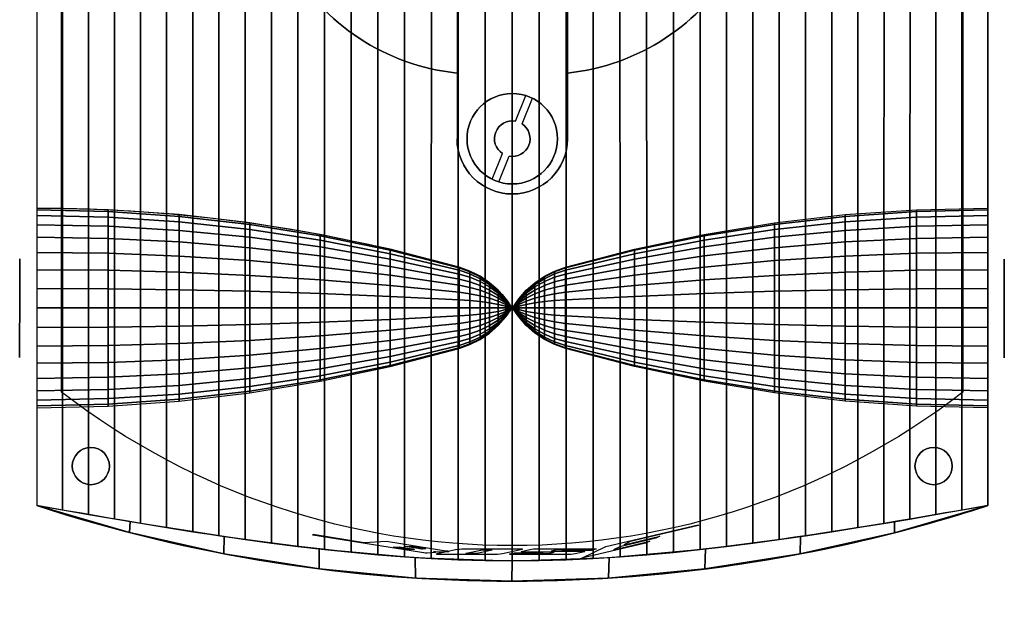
# Model space of a CAD drawing. Extents: x -12.2 to -1.6, y 35.5 to 53.9.
# Tile 1 of 2: x -12.2 to -1.6, y 35.5 to 41.8. Entities that reach past the tile are written whole.
import ezdxf

# ---------------------------------------------------------------- set-up
doc = ezdxf.new("R2010")
doc.units = 0
doc.header["$LTSCALE"] = 0.02
doc.header["$MEASUREMENT"] = 0
doc.layers.add('ES-DEV', color=30, linetype='CONTINUOUS')

msp = doc.modelspace()

# ---------------------------------------------------------------- linework, layer by layer
at = {"layer": 'ES-DEV'}
for p, q in [((-1.76, 53.885, 23.75), (-1.76, 36.598, 23.75)), ((-1.76, 39.249, 22.95), (-1.76, 50.436, 22.95)), ((-7.464, 49.142, 24.55), (-7.464, 40.542, 24.55)), ((-6.277, 49.142, 24.55), (-6.277, 40.542, 24.55)), ((-6.837, 40.73, 24.55), (-6.726, 41.007, 24.55)), ((-6.765, 40.702, 24.55), (-6.654, 40.979, 24.55)), ((-7.086, 40.106, 24.55), (-6.975, 40.383, 24.55)), ((-7.015, 40.077, 24.55), (-6.904, 40.355, 24.55))]:
    msp.add_line(p, q, dxfattribs=at)
at = {"layer": 'ES-DEV', "extrusion": (0, 4.44089e-16, -1)}
for p, q in [((-1.76, 53.885, -0.8), (-1.76, 36.598, -0.8)), ((-1.76, 39.249), (-1.76, 50.436)), ((-7.464, 49.142, -1.6), (-7.464, 40.542, -1.6)), ((-6.277, 49.142, -1.6), (-6.277, 40.542, -1.6)), ((-6.837, 40.73, -1.6), (-6.726, 41.007, -1.6)), ((-6.765, 40.702, -1.6), (-6.654, 40.979, -1.6)), ((-7.086, 40.106, -1.6), (-6.975, 40.383, -1.6)), ((-7.015, 40.077, -1.6), (-6.904, 40.355, -1.6)), ((-8.306, 38.723, -0.8), (-11.98, 38.723, -0.8))]:
    msp.add_line(p, q, dxfattribs=at)
at = {"layer": 'ES-DEV'}
for points, elevation in [([(-1.76, 36.598), (-1.76, 53.885), (-11.98, 53.885), (-11.98, 36.598, 0.159017), (-1.766, 36.596, 0.000093)], 22.95), ([(-1.76, 51.499), (-1.76, 53.885), (-11.98, 53.885), (-11.98, 36.598, 0.159112), (-1.76, 36.598), (-1.76, 38.186)], 23.75)]:
    msp.add_lwpolyline(points, format="xyb", close=True, dxfattribs=dict(at, elevation=elevation))
at = {"layer": 'ES-DEV', "extrusion": (0, 4.44089e-16, -1)}
msp.add_lwpolyline([(1.76, 36.598), (1.76, 53.885), (11.98, 53.885), (11.98, 36.598, -0.159017), (1.766, 36.596, -0.000093)], format="xyb", close=True, dxfattribs=at)
at = {"layer": 'ES-DEV', "extrusion": (0, 4.44089e-16, -1), "elevation": 0.8}
msp.add_lwpolyline([(1.76, 51.499), (1.76, 53.885), (11.98, 53.885), (11.98, 36.598, -0.159112), (1.76, 36.598), (1.76, 38.186)], format="xyb", close=True, dxfattribs=at)
at = {"layer": 'ES-DEV'}
msp.add_lwpolyline([(-11.714, 37.817), (-11.714, 53.504), (-2.027, 53.504), (-2.027, 37.817, -0.34076)], format="xyb", close=True, dxfattribs=at)
at = {"layer": 'ES-DEV', "elevation": 23.75}
msp.add_lwpolyline([(-11.98, 39.797, -0.069763), (-7.441, 39.16, -0.192901), (-6.87, 38.717, 0.192901)], format="xyb", dxfattribs=at)
at = {"layer": 'ES-DEV', "extrusion": (0, 4.44089e-16, -1), "elevation": 0.8}
msp.add_lwpolyline([(11.98, 39.797, 0.069763), (7.441, 39.16, 0.192901), (6.87, 38.717, -0.192901)], format="xyb", dxfattribs=at)
at = {"layer": 'ES-DEV', "extrusion": (0.226887, -0.96075, 0.15963), "elevation": -34.207}
msp.add_lwpolyline([(2.602, 17.346), (3.622, 17.346), (3.622, 17.287), (2.869, 17.287), (2.797, 17.183), (3.192, 17.183), (3.145, 17.115), (2.749, 17.115), (2.674, 17.017), (3.075, 17.017), (3.027, 16.953), (2.322, 16.953)], close=True, dxfattribs=at)
at = {"layer": 'ES-DEV', "extrusion": (-0.157534, -0.974526, 0.15963), "elevation": -32.136}
for points in [[(-14.686, 16.68), (-14.132, 16.68), (-13.895, 17.011), (-13.248, 17.011, -0.582149), (-13.221, 16.964), (-13.302, 16.851, -0.243338), (-13.38, 16.818, -0.493571), (-13.363, 16.764), (-13.443, 16.654, -0.251499), (-13.528, 16.618), (-14.686, 16.618)], [(-13.748, 16.777), (-13.609, 16.777, -0.654131), (-13.589, 16.753), (-13.62, 16.704, -0.288247), (-13.666, 16.682), (-13.814, 16.682)], [(-13.628, 16.946), (-13.488, 16.946, -0.654131), (-13.469, 16.922), (-13.499, 16.873, -0.288247), (-13.545, 16.851), (-13.693, 16.851)]]:
    msp.add_lwpolyline(points, format="xyb", close=True, dxfattribs=at)
at = {"layer": 'ES-DEV', "extrusion": (1.866e-16, -0.987177, 0.15963), "elevation": -33.808}
for points in [[(-7.384, 17.281), (-6.787, 17.281, -0.593511), (-6.764, 17.241), (-6.976, 16.941, -0.174943), (-7.09, 16.887), (-7.647, 16.887, -0.712554), (-7.675, 16.951), (-7.48, 17.224, -0.162941)], [(-7.293, 16.951), (-7.351, 16.951, -0.57514), (-7.366, 16.974), (-7.207, 17.195, -0.239746), (-7.166, 17.216), (-7.107, 17.216, -0.581971), (-7.089, 17.192), (-7.246, 16.973, -0.257206)], [(-6.421, 17.051), (-6.743, 17.051, -0.443286), (-6.774, 17.104), (-6.68, 17.234, -0.189474), (-6.594, 17.281), (-5.988, 17.281, -0.617916), (-5.971, 17.249), (-6.021, 17.172), (-6.335, 17.172), (-6.313, 17.205, 0.579685), (-6.318, 17.216), (-6.352, 17.216, 0.18672), (-6.39, 17.201), (-6.451, 17.12), (-6.122, 17.12, -0.611534), (-6.095, 17.073), (-6.193, 16.935, -0.181909), (-6.292, 16.888), (-6.867, 16.888, -0.589848), (-6.898, 16.931), (-6.851, 16.998), (-6.539, 16.998), (-6.553, 16.978, 0.536933), (-6.542, 16.957), (-6.509, 16.957, 0.257212), (-6.479, 16.971)]]:
    msp.add_lwpolyline(points, format="xyb", close=True, dxfattribs=at)
at = {"layer": 'ES-DEV'}
for centre, radius in [((-6.87, 40.542, 24.55), 0.486), ((-11.399, 37.022, 22.95), 0.2), ((-2.342, 37.022, 22.95), 0.2)]:
    msp.add_circle(centre, radius, dxfattribs=at)
at = {"layer": 'ES-DEV', "extrusion": (0, 4.44089e-16, -1)}
for centre, radius in [((6.87, 40.542, 1.6), 0.486), ((11.399, 37.022), 0.2), ((2.342, 37.022), 0.2)]:
    msp.add_circle(centre, radius, dxfattribs=at)
at = {"layer": 'ES-DEV', "extrusion": (-1, 0.000336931, -9.11055e-16)}
msp.add_circle((-38.715, 23.75, 12.177), 0.531, dxfattribs=at)
at = {"layer": 'ES-DEV', "extrusion": (-1, 0.000336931, 9.11205e-16)}
msp.add_circle((-38.715, -0.8, 12.177), 0.531, dxfattribs=at)
at = {"layer": 'ES-DEV', "extrusion": (1, -2.22045e-16, 2.22045e-16)}
msp.add_circle((38.717, 23.75, -1.582), 0.531, dxfattribs=at)
at = {"layer": 'ES-DEV', "extrusion": (1, -2.22045e-16, -2.22045e-16)}
msp.add_circle((38.717, -0.8, -1.582), 0.531, dxfattribs=at)
at = {"layer": 'ES-DEV'}
for centre, radius, start, end in [((-7.217, 43.603, 24.55), 2.368, 209.5359, 264.0007), ((-6.524, 43.603, 24.55), 2.368, 275.9993, 330.4641), ((-6.87, 40.542, 24.55), 0.191, 79.8168, 236.5697), ((-6.87, 40.542, 24.55), 0.191, 259.8168, 56.5697), ((-6.87, 40.542, 24.55), 0.594, 180, 0), ((-6.87, 52.25, -0.8), 16.465, 251.9186, 288.0601)]:
    msp.add_arc(centre, radius, start, end, dxfattribs=at)
at = {"layer": 'ES-DEV', "extrusion": (0, 4.44089e-16, -1)}
for centre, radius, start, end in [((7.217, 43.603, 1.6), 2.368, 275.9993, 330.4641), ((6.524, 43.603, 1.6), 2.368, 209.5359, 264.0007), ((6.87, 40.542, 1.6), 0.191, 303.4303, 100.1832), ((6.87, 40.542, 1.6), 0.191, 123.4303, 280.1832), ((6.87, 40.542, 1.6), 0.594, 180, 0)]:
    msp.add_arc(centre, radius, start, end, dxfattribs=at)
at = {"layer": 'ES-DEV', "extrusion": (0, 0, -1)}
msp.add_arc((6.87, 52.25, -23.75), 16.465, 251.9399, 288.0814, dxfattribs=at)
at = {"layer": 'ES-DEV'}
for points in [[(-1.76, 36.598, 23.75), (-6.86, 36.004, 24.55), (-11.98, 36.598, 23.75)], [(-1.76, 36.598, -0.8), (-6.86, 36.004, -1.6), (-11.98, 36.598, -0.8)]]:
    msp.add_spline(points, degree=3, dxfattribs=at)

# ---------------------------------------------------------------- meshes
mesh = msp.add_polymesh((2, 37), dxfattribs=at)
for k, corner in enumerate([(-1.76, 53.885, 23.75), (-2.036, 53.885, 23.836), (-2.313, 53.885, 23.917), (-2.591, 53.885, 23.993), (-2.87, 53.885, 24.065), (-3.151, 53.885, 24.131), (-3.433, 53.885, 24.193), (-3.716, 53.885, 24.25), (-4, 53.885, 24.302), (-4.284, 53.885, 24.349), (-4.57, 53.885, 24.391), (-4.856, 53.885, 24.428), (-5.142, 53.885, 24.46), (-5.43, 53.885, 24.488), (-5.717, 53.885, 24.51), (-6.005, 53.885, 24.528), (-6.293, 53.885, 24.54), (-6.582, 53.885, 24.548), (-6.87, 53.885, 24.55), (-7.159, 53.885, 24.548), (-7.447, 53.885, 24.54), (-7.735, 53.885, 24.528), (-8.023, 53.885, 24.51), (-8.311, 53.885, 24.488), (-8.598, 53.885, 24.46), (-8.885, 53.885, 24.428), (-9.171, 53.885, 24.391), (-9.457, 53.885, 24.349), (-9.741, 53.885, 24.302), (-10.025, 53.885, 24.25), (-10.308, 53.885, 24.193), (-10.59, 53.885, 24.131), (-10.87, 53.885, 24.065), (-11.15, 53.885, 23.993), (-11.428, 53.885, 23.917), (-11.705, 53.885, 23.836), (-11.98, 53.885, 23.75), (-1.76, 36.598, 23.75), (-2.039, 36.55, 23.815), (-2.318, 36.501, 23.88), (-2.597, 36.453, 23.945), (-2.876, 36.406, 24.008), (-3.156, 36.361, 24.07), (-3.436, 36.316, 24.13), (-3.718, 36.273, 24.187), (-4, 36.232, 24.243), (-4.283, 36.194, 24.295), (-4.566, 36.157, 24.343), (-4.851, 36.124, 24.388), (-5.137, 36.094, 24.428), (-5.424, 36.068, 24.463), (-5.712, 36.046, 24.493), (-6.001, 36.028, 24.517), (-6.29, 36.015, 24.535), (-6.58, 36.006, 24.546), (-6.87, 36.004, 24.55), (-7.16, 36.007, 24.546), (-7.45, 36.015, 24.535), (-7.74, 36.028, 24.517), (-8.028, 36.046, 24.493), (-8.316, 36.069, 24.463), (-8.603, 36.095, 24.427), (-8.889, 36.125, 24.387), (-9.174, 36.158, 24.342), (-9.458, 36.194, 24.294), (-9.741, 36.233, 24.242), (-10.023, 36.274, 24.187), (-10.304, 36.316, 24.129), (-10.585, 36.361, 24.069), (-10.865, 36.407, 24.008), (-11.144, 36.454, 23.945), (-11.423, 36.501, 23.88), (-11.702, 36.55, 23.815), (-11.98, 36.598, 23.75)]):
    mesh.set_mesh_vertex(divmod(k, 37), corner)
mesh = msp.add_polymesh((2, 37), dxfattribs=at)
for k, corner in enumerate([(-1.76, 53.885, -0.8), (-2.036, 53.885, -0.886), (-2.313, 53.885, -0.967), (-2.591, 53.885, -1.043), (-2.87, 53.885, -1.115), (-3.151, 53.885, -1.181), (-3.433, 53.885, -1.243), (-3.716, 53.885, -1.3), (-4, 53.885, -1.352), (-4.284, 53.885, -1.399), (-4.57, 53.885, -1.441), (-4.856, 53.885, -1.478), (-5.142, 53.885, -1.51), (-5.43, 53.885, -1.538), (-5.717, 53.885, -1.56), (-6.005, 53.885, -1.578), (-6.293, 53.885, -1.59), (-6.582, 53.885, -1.598), (-6.87, 53.885, -1.6), (-7.159, 53.885, -1.598), (-7.447, 53.885, -1.59), (-7.735, 53.885, -1.578), (-8.023, 53.885, -1.56), (-8.311, 53.885, -1.538), (-8.598, 53.885, -1.51), (-8.885, 53.885, -1.478), (-9.171, 53.885, -1.441), (-9.457, 53.885, -1.399), (-9.741, 53.885, -1.352), (-10.025, 53.885, -1.3), (-10.308, 53.885, -1.243), (-10.59, 53.885, -1.181), (-10.87, 53.885, -1.115), (-11.15, 53.885, -1.043), (-11.428, 53.885, -0.967), (-11.705, 53.885, -0.886), (-11.98, 53.885, -0.8), (-1.76, 36.598, -0.8), (-2.039, 36.55, -0.865), (-2.318, 36.501, -0.93), (-2.597, 36.453, -0.995), (-2.876, 36.406, -1.058), (-3.156, 36.361, -1.12), (-3.436, 36.316, -1.18), (-3.718, 36.273, -1.237), (-4, 36.232, -1.293), (-4.283, 36.194, -1.345), (-4.566, 36.157, -1.393), (-4.851, 36.124, -1.438), (-5.137, 36.094, -1.478), (-5.424, 36.068, -1.513), (-5.712, 36.046, -1.543), (-6.001, 36.028, -1.567), (-6.29, 36.015, -1.585), (-6.58, 36.006, -1.596), (-6.87, 36.004, -1.6), (-7.16, 36.007, -1.596), (-7.45, 36.015, -1.585), (-7.74, 36.028, -1.567), (-8.028, 36.046, -1.543), (-8.316, 36.069, -1.513), (-8.603, 36.095, -1.477), (-8.889, 36.125, -1.437), (-9.174, 36.158, -1.392), (-9.458, 36.194, -1.344), (-9.741, 36.233, -1.292), (-10.023, 36.274, -1.237), (-10.304, 36.316, -1.179), (-10.585, 36.361, -1.119), (-10.865, 36.407, -1.058), (-11.144, 36.454, -0.995), (-11.423, 36.501, -0.93), (-11.702, 36.55, -0.865), (-11.98, 36.598, -0.8)]):
    mesh.set_mesh_vertex(divmod(k, 37), corner)
mesh = msp.add_polymesh((17, 13), dxfattribs=at)
for k, corner in enumerate([(-6.87, 38.717, 23.75), (-6.939, 38.82, 23.75), (-7.021, 38.912, 23.75), (-7.113, 38.994, 23.75), (-7.215, 39.063, 23.75), (-7.325, 39.119, 23.75), (-7.441, 39.16, 23.75), (-8.183, 39.354, 23.75), (-8.933, 39.513, 23.75), (-9.689, 39.637, 23.75), (-10.45, 39.726, 23.75), (-11.214, 39.779, 23.75), (-11.98, 39.797, 23.75), (-6.87, 38.718, 23.749), (-6.939, 38.818, 23.769), (-7.021, 38.909, 23.787), (-7.113, 38.989, 23.803), (-7.215, 39.057, 23.816), (-7.325, 39.111, 23.827), (-7.441, 39.152, 23.835), (-8.183, 39.342, 23.873), (-8.933, 39.498, 23.904), (-9.689, 39.619, 23.928), (-10.45, 39.706, 23.946), (-11.214, 39.759, 23.956), (-11.98, 39.776, 23.959), (-6.87, 38.718, 23.748), (-6.939, 38.812, 23.787), (-7.021, 38.898, 23.822), (-7.113, 38.973, 23.854), (-7.215, 39.037, 23.88), (-7.325, 39.089, 23.901), (-7.441, 39.127, 23.917), (-8.183, 39.306, 23.991), (-8.933, 39.453, 24.052), (-9.689, 39.567, 24.1), (-10.45, 39.649, 24.134), (-11.214, 39.699, 24.154), (-11.98, 39.715, 24.161), (-6.87, 38.718, 23.747), (-6.939, 38.803, 23.804), (-7.021, 38.881, 23.855), (-7.113, 38.948, 23.9), (-7.215, 39.006, 23.939), (-7.325, 39.052, 23.97), (-7.441, 39.087, 23.993), (-8.183, 39.248, 24.1), (-8.933, 39.38, 24.189), (-9.689, 39.483, 24.258), (-10.45, 39.557, 24.307), (-11.214, 39.601, 24.337), (-11.98, 39.616, 24.346), (-6.87, 38.719, 23.746), (-6.939, 38.791, 23.818), (-7.021, 38.857, 23.884), (-7.113, 38.915, 23.941), (-7.215, 38.964, 23.99), (-7.325, 39.003, 24.03), (-7.441, 39.032, 24.059), (-8.183, 39.169, 24.196), (-8.933, 39.282, 24.308), (-9.689, 39.369, 24.396), (-10.45, 39.432, 24.459), (-11.214, 39.47, 24.497), (-11.98, 39.482, 24.509), (-6.87, 38.72, 23.745), (-6.939, 38.777, 23.83), (-7.021, 38.828, 23.907), (-7.113, 38.874, 23.975), (-7.215, 38.912, 24.033), (-7.325, 38.943, 24.079), (-7.441, 38.966, 24.113), (-8.183, 39.074, 24.274), (-8.933, 39.162, 24.407), (-9.689, 39.231, 24.51), (-10.45, 39.28, 24.583), (-11.214, 39.31, 24.628), (-11.98, 39.32, 24.643), (-6.87, 38.721, 23.745), (-6.939, 38.76, 23.839), (-7.021, 38.796, 23.925), (-7.113, 38.827, 24), (-7.215, 38.853, 24.064), (-7.325, 38.875, 24.116), (-7.441, 38.891, 24.154), (-8.183, 38.965, 24.333), (-8.933, 39.026, 24.48), (-9.689, 39.073, 24.594), (-10.45, 39.107, 24.676), (-11.214, 39.127, 24.725), (-11.98, 39.134, 24.742), (-6.87, 38.722, 23.744), (-6.939, 38.742, 23.845), (-7.021, 38.76, 23.935), (-7.113, 38.776, 24.015), (-7.215, 38.79, 24.083), (-7.325, 38.801, 24.138), (-7.441, 38.809, 24.179), (-8.183, 38.846, 24.369), (-8.933, 38.877, 24.524), (-9.689, 38.902, 24.646), (-10.45, 38.919, 24.733), (-11.214, 38.929, 24.785), (-11.98, 38.933, 24.803), (-6.87, 38.723, 23.744), (-6.939, 38.723, 23.846), (-7.021, 38.723, 23.939), (-7.113, 38.723, 24.021), (-7.215, 38.723, 24.09), (-7.325, 38.723, 24.146), (-7.441, 38.723, 24.187), (-8.183, 38.723, 24.381), (-8.933, 38.723, 24.54), (-9.689, 38.723, 24.664), (-10.45, 38.723, 24.752), (-11.214, 38.723, 24.806), (-11.98, 38.723, 24.824), (-6.87, 38.724, 23.744), (-6.939, 38.705, 23.845), (-7.021, 38.686, 23.935), (-7.113, 38.671, 24.015), (-7.215, 38.657, 24.083), (-7.325, 38.646, 24.138), (-7.441, 38.638, 24.179), (-8.183, 38.6, 24.369), (-8.933, 38.569, 24.524), (-9.689, 38.545, 24.646), (-10.45, 38.528, 24.733), (-11.214, 38.517, 24.785), (-11.98, 38.514, 24.803), (-6.87, 38.726, 23.745), (-6.939, 38.686, 23.839), (-7.021, 38.651, 23.925), (-7.113, 38.62, 24), (-7.215, 38.593, 24.064), (-7.325, 38.572, 24.116), (-7.441, 38.556, 24.154), (-8.183, 38.482, 24.333), (-8.933, 38.421, 24.48), (-9.689, 38.374, 24.594), (-10.45, 38.34, 24.676), (-11.214, 38.319, 24.725), (-11.98, 38.313, 24.742), (-6.87, 38.727, 23.745), (-6.939, 38.67, 23.83), (-7.021, 38.618, 23.907), (-7.113, 38.573, 23.975), (-7.215, 38.534, 24.033), (-7.325, 38.503, 24.079), (-7.441, 38.48, 24.113), (-8.183, 38.373, 24.274), (-8.933, 38.285, 24.407), (-9.689, 38.216, 24.51), (-10.45, 38.166, 24.583), (-11.214, 38.137, 24.628), (-11.98, 38.127, 24.643), (-6.87, 38.727, 23.746), (-6.939, 38.655, 23.818), (-7.021, 38.59, 23.884), (-7.113, 38.532, 23.941), (-7.215, 38.483, 23.99), (-7.325, 38.443, 24.03), (-7.441, 38.414, 24.059), (-8.183, 38.277, 24.196), (-8.933, 38.165, 24.308), (-9.689, 38.077, 24.396), (-10.45, 38.015, 24.459), (-11.214, 37.977, 24.497), (-11.98, 37.964, 24.509), (-6.87, 38.728, 23.747), (-6.939, 38.643, 23.804), (-7.021, 38.566, 23.855), (-7.113, 38.498, 23.9), (-7.215, 38.441, 23.939), (-7.325, 38.394, 23.97), (-7.441, 38.36, 23.993), (-8.183, 38.199, 24.1), (-8.933, 38.067, 24.189), (-9.689, 37.964, 24.258), (-10.45, 37.89, 24.307), (-11.214, 37.846, 24.337), (-11.98, 37.831, 24.346), (-6.87, 38.729, 23.748), (-6.939, 38.634, 23.787), (-7.021, 38.549, 23.822), (-7.113, 38.473, 23.854), (-7.215, 38.409, 23.88), (-7.325, 38.358, 23.901), (-7.441, 38.319, 23.917), (-8.183, 38.141, 23.991), (-8.933, 37.994, 24.052), (-9.689, 37.879, 24.1), (-10.45, 37.797, 24.134), (-11.214, 37.748, 24.154), (-11.98, 37.732, 24.161), (-6.87, 38.729, 23.749), (-6.939, 38.629, 23.769), (-7.021, 38.538, 23.787), (-7.113, 38.458, 23.803), (-7.215, 38.39, 23.816), (-7.325, 38.335, 23.827), (-7.441, 38.295, 23.835), (-8.183, 38.105, 23.873), (-8.933, 37.949, 23.904), (-9.689, 37.827, 23.928), (-10.45, 37.74, 23.946), (-11.214, 37.688, 23.956), (-11.98, 37.67, 23.959), (-6.87, 38.729, 23.75), (-6.939, 38.627, 23.75), (-7.021, 38.534, 23.75), (-7.113, 38.453, 23.75), (-7.215, 38.383, 23.75), (-7.325, 38.328, 23.75), (-7.441, 38.286, 23.75), (-8.183, 38.093, 23.75), (-8.933, 37.934, 23.75), (-9.689, 37.81, 23.75), (-10.45, 37.721, 23.75), (-11.214, 37.668, 23.75), (-11.98, 37.65, 23.75)]):
    mesh.set_mesh_vertex(divmod(k, 13), corner)
mesh = msp.add_polymesh((17, 13), dxfattribs=at)
for k, corner in enumerate([(-6.87, 38.717, -0.8), (-6.939, 38.82, -0.8), (-7.021, 38.912, -0.8), (-7.113, 38.994, -0.8), (-7.215, 39.063, -0.8), (-7.325, 39.119, -0.8), (-7.441, 39.16, -0.8), (-8.183, 39.354, -0.8), (-8.933, 39.513, -0.8), (-9.689, 39.637, -0.8), (-10.45, 39.726, -0.8), (-11.214, 39.779, -0.8), (-11.98, 39.797, -0.8), (-6.87, 38.718, -0.799), (-6.939, 38.818, -0.819), (-7.021, 38.909, -0.837), (-7.113, 38.989, -0.853), (-7.215, 39.057, -0.866), (-7.325, 39.111, -0.877), (-7.441, 39.152, -0.885), (-8.183, 39.342, -0.923), (-8.933, 39.498, -0.954), (-9.689, 39.619, -0.978), (-10.45, 39.706, -0.996), (-11.214, 39.759, -1.006), (-11.98, 39.776, -1.009), (-6.87, 38.718, -0.798), (-6.939, 38.812, -0.837), (-7.021, 38.898, -0.872), (-7.113, 38.973, -0.904), (-7.215, 39.037, -0.93), (-7.325, 39.089, -0.951), (-7.441, 39.127, -0.967), (-8.183, 39.306, -1.041), (-8.933, 39.453, -1.102), (-9.689, 39.567, -1.15), (-10.45, 39.649, -1.184), (-11.214, 39.699, -1.204), (-11.98, 39.715, -1.211), (-6.87, 38.718, -0.797), (-6.939, 38.803, -0.854), (-7.021, 38.881, -0.905), (-7.113, 38.948, -0.95), (-7.215, 39.006, -0.989), (-7.325, 39.052, -1.02), (-7.441, 39.087, -1.043), (-8.183, 39.248, -1.15), (-8.933, 39.38, -1.239), (-9.689, 39.483, -1.308), (-10.45, 39.557, -1.357), (-11.214, 39.601, -1.387), (-11.98, 39.616, -1.396), (-6.87, 38.719, -0.796), (-6.939, 38.791, -0.868), (-7.021, 38.857, -0.934), (-7.113, 38.915, -0.991), (-7.215, 38.964, -1.04), (-7.325, 39.003, -1.08), (-7.441, 39.032, -1.109), (-8.183, 39.169, -1.246), (-8.933, 39.282, -1.358), (-9.689, 39.369, -1.446), (-10.45, 39.432, -1.509), (-11.214, 39.47, -1.547), (-11.98, 39.482, -1.559), (-6.87, 38.72, -0.795), (-6.939, 38.777, -0.88), (-7.021, 38.828, -0.957), (-7.113, 38.874, -1.025), (-7.215, 38.912, -1.083), (-7.325, 38.943, -1.129), (-7.441, 38.966, -1.163), (-8.183, 39.074, -1.324), (-8.933, 39.162, -1.457), (-9.689, 39.231, -1.56), (-10.45, 39.28, -1.633), (-11.214, 39.31, -1.678), (-11.98, 39.32, -1.693), (-6.87, 38.721, -0.795), (-6.939, 38.76, -0.889), (-7.021, 38.796, -0.975), (-7.113, 38.827, -1.05), (-7.215, 38.853, -1.114), (-7.325, 38.875, -1.166), (-7.441, 38.891, -1.204), (-8.183, 38.965, -1.383), (-8.933, 39.026, -1.53), (-9.689, 39.073, -1.644), (-10.45, 39.107, -1.726), (-11.214, 39.127, -1.775), (-11.98, 39.134, -1.792), (-6.87, 38.722, -0.794), (-6.939, 38.742, -0.895), (-7.021, 38.76, -0.985), (-7.113, 38.776, -1.065), (-7.215, 38.79, -1.133), (-7.325, 38.801, -1.188), (-7.441, 38.809, -1.229), (-8.183, 38.846, -1.419), (-8.933, 38.877, -1.574), (-9.689, 38.902, -1.696), (-10.45, 38.919, -1.783), (-11.214, 38.929, -1.835), (-11.98, 38.933, -1.853), (-6.87, 38.723, -0.794), (-6.939, 38.723, -0.896), (-7.021, 38.723, -0.989), (-7.113, 38.723, -1.071), (-7.215, 38.723, -1.14), (-7.325, 38.723, -1.196), (-7.441, 38.723, -1.237), (-8.183, 38.723, -1.431), (-8.933, 38.723, -1.59), (-9.689, 38.723, -1.714), (-10.45, 38.723, -1.802), (-11.214, 38.723, -1.856), (-11.98, 38.723, -1.874), (-6.87, 38.724, -0.794), (-6.939, 38.705, -0.895), (-7.021, 38.686, -0.985), (-7.113, 38.671, -1.065), (-7.215, 38.657, -1.133), (-7.325, 38.646, -1.188), (-7.441, 38.638, -1.229), (-8.183, 38.6, -1.419), (-8.933, 38.569, -1.574), (-9.689, 38.545, -1.696), (-10.45, 38.528, -1.783), (-11.214, 38.517, -1.835), (-11.98, 38.514, -1.853), (-6.87, 38.726, -0.795), (-6.939, 38.686, -0.889), (-7.021, 38.651, -0.975), (-7.113, 38.62, -1.05), (-7.215, 38.593, -1.114), (-7.325, 38.572, -1.166), (-7.441, 38.556, -1.204), (-8.183, 38.482, -1.383), (-8.933, 38.421, -1.53), (-9.689, 38.374, -1.644), (-10.45, 38.34, -1.726), (-11.214, 38.319, -1.775), (-11.98, 38.313, -1.792), (-6.87, 38.727, -0.795), (-6.939, 38.67, -0.88), (-7.021, 38.618, -0.957), (-7.113, 38.573, -1.025), (-7.215, 38.534, -1.083), (-7.325, 38.503, -1.129), (-7.441, 38.48, -1.163), (-8.183, 38.373, -1.324), (-8.933, 38.285, -1.457), (-9.689, 38.216, -1.56), (-10.45, 38.166, -1.633), (-11.214, 38.137, -1.678), (-11.98, 38.127, -1.693), (-6.87, 38.727, -0.796), (-6.939, 38.655, -0.868), (-7.021, 38.59, -0.934), (-7.113, 38.532, -0.991), (-7.215, 38.483, -1.04), (-7.325, 38.443, -1.08), (-7.441, 38.414, -1.109), (-8.183, 38.277, -1.246), (-8.933, 38.165, -1.358), (-9.689, 38.077, -1.446), (-10.45, 38.015, -1.509), (-11.214, 37.977, -1.547), (-11.98, 37.964, -1.559), (-6.87, 38.728, -0.797), (-6.939, 38.643, -0.854), (-7.021, 38.566, -0.905), (-7.113, 38.498, -0.95), (-7.215, 38.441, -0.989), (-7.325, 38.394, -1.02), (-7.441, 38.36, -1.043), (-8.183, 38.199, -1.15), (-8.933, 38.067, -1.239), (-9.689, 37.964, -1.308), (-10.45, 37.89, -1.357), (-11.214, 37.846, -1.387), (-11.98, 37.831, -1.396), (-6.87, 38.729, -0.798), (-6.939, 38.634, -0.837), (-7.021, 38.549, -0.872), (-7.113, 38.473, -0.904), (-7.215, 38.409, -0.93), (-7.325, 38.358, -0.951), (-7.441, 38.319, -0.967), (-8.183, 38.141, -1.041), (-8.933, 37.994, -1.102), (-9.689, 37.879, -1.15), (-10.45, 37.797, -1.184), (-11.214, 37.748, -1.204), (-11.98, 37.732, -1.211), (-6.87, 38.729, -0.799), (-6.939, 38.629, -0.819), (-7.021, 38.538, -0.837), (-7.113, 38.458, -0.853), (-7.215, 38.39, -0.866), (-7.325, 38.335, -0.877), (-7.441, 38.295, -0.885), (-8.183, 38.105, -0.923), (-8.933, 37.949, -0.954), (-9.689, 37.827, -0.978), (-10.45, 37.74, -0.996), (-11.214, 37.688, -1.006), (-11.98, 37.67, -1.009), (-6.87, 38.729, -0.8), (-6.939, 38.627, -0.8), (-7.021, 38.534, -0.8), (-7.113, 38.453, -0.8), (-7.215, 38.383, -0.8), (-7.325, 38.328, -0.8), (-7.441, 38.286, -0.8), (-8.183, 38.093, -0.8), (-8.933, 37.934, -0.8), (-9.689, 37.81, -0.8), (-10.45, 37.721, -0.8), (-11.214, 37.668, -0.8), (-11.98, 37.65, -0.8)]):
    mesh.set_mesh_vertex(divmod(k, 13), corner)
mesh = msp.add_polymesh((17, 13), dxfattribs=at)
for k, corner in enumerate([(-6.87, 38.717, 23.75), (-6.801, 38.82, 23.75), (-6.72, 38.912, 23.75), (-6.627, 38.994, 23.75), (-6.525, 39.063, 23.75), (-6.415, 39.119, 23.75), (-6.299, 39.16, 23.75), (-5.558, 39.354, 23.75), (-4.808, 39.513, 23.75), (-4.052, 39.637, 23.75), (-3.291, 39.726, 23.75), (-2.526, 39.779, 23.75), (-1.76, 39.797, 23.75), (-6.87, 38.718, 23.749), (-6.801, 38.818, 23.769), (-6.72, 38.909, 23.787), (-6.627, 38.989, 23.803), (-6.525, 39.057, 23.816), (-6.415, 39.111, 23.827), (-6.299, 39.152, 23.835), (-5.558, 39.342, 23.873), (-4.808, 39.498, 23.904), (-4.052, 39.619, 23.928), (-3.291, 39.706, 23.946), (-2.526, 39.759, 23.956), (-1.76, 39.776, 23.959), (-6.87, 38.718, 23.748), (-6.801, 38.812, 23.787), (-6.72, 38.898, 23.822), (-6.627, 38.973, 23.854), (-6.525, 39.037, 23.88), (-6.415, 39.089, 23.901), (-6.299, 39.127, 23.917), (-5.558, 39.306, 23.991), (-4.808, 39.453, 24.052), (-4.052, 39.567, 24.1), (-3.291, 39.649, 24.134), (-2.526, 39.699, 24.154), (-1.76, 39.715, 24.161), (-6.87, 38.718, 23.747), (-6.801, 38.803, 23.804), (-6.72, 38.881, 23.855), (-6.627, 38.948, 23.9), (-6.525, 39.006, 23.939), (-6.415, 39.052, 23.97), (-6.299, 39.087, 23.993), (-5.558, 39.248, 24.1), (-4.808, 39.38, 24.189), (-4.052, 39.483, 24.258), (-3.291, 39.557, 24.307), (-2.526, 39.601, 24.337), (-1.76, 39.616, 24.346), (-6.87, 38.719, 23.746), (-6.801, 38.791, 23.818), (-6.72, 38.857, 23.884), (-6.627, 38.915, 23.941), (-6.525, 38.964, 23.99), (-6.415, 39.003, 24.03), (-6.299, 39.032, 24.059), (-5.558, 39.169, 24.196), (-4.808, 39.282, 24.308), (-4.052, 39.369, 24.396), (-3.291, 39.432, 24.459), (-2.526, 39.47, 24.497), (-1.76, 39.482, 24.509), (-6.87, 38.72, 23.745), (-6.801, 38.777, 23.83), (-6.72, 38.828, 23.907), (-6.627, 38.874, 23.975), (-6.525, 38.912, 24.033), (-6.415, 38.943, 24.079), (-6.299, 38.966, 24.113), (-5.558, 39.074, 24.274), (-4.808, 39.162, 24.407), (-4.052, 39.231, 24.51), (-3.291, 39.28, 24.583), (-2.526, 39.31, 24.628), (-1.76, 39.32, 24.643), (-6.87, 38.721, 23.745), (-6.801, 38.76, 23.839), (-6.72, 38.796, 23.925), (-6.627, 38.827, 24), (-6.525, 38.853, 24.064), (-6.415, 38.875, 24.116), (-6.299, 38.891, 24.154), (-5.558, 38.965, 24.333), (-4.808, 39.026, 24.48), (-4.052, 39.073, 24.594), (-3.291, 39.107, 24.676), (-2.526, 39.127, 24.725), (-1.76, 39.134, 24.742), (-6.87, 38.722, 23.744), (-6.801, 38.742, 23.845), (-6.72, 38.76, 23.935), (-6.627, 38.776, 24.015), (-6.525, 38.79, 24.083), (-6.415, 38.801, 24.138), (-6.299, 38.809, 24.179), (-5.558, 38.846, 24.369), (-4.808, 38.877, 24.524), (-4.052, 38.902, 24.646), (-3.291, 38.919, 24.733), (-2.526, 38.929, 24.785), (-1.76, 38.933, 24.803), (-6.87, 38.723, 23.744), (-6.801, 38.723, 23.846), (-6.72, 38.723, 23.939), (-6.627, 38.723, 24.021), (-6.525, 38.723, 24.09), (-6.415, 38.723, 24.146), (-6.299, 38.723, 24.187), (-5.558, 38.723, 24.381), (-4.808, 38.723, 24.54), (-4.052, 38.723, 24.664), (-3.291, 38.723, 24.752), (-2.526, 38.723, 24.806), (-1.76, 38.723, 24.824), (-6.87, 38.724, 23.744), (-6.801, 38.705, 23.845), (-6.72, 38.686, 23.935), (-6.627, 38.671, 24.015), (-6.525, 38.657, 24.083), (-6.415, 38.646, 24.138), (-6.299, 38.638, 24.179), (-5.558, 38.6, 24.369), (-4.808, 38.569, 24.524), (-4.052, 38.545, 24.646), (-3.291, 38.528, 24.733), (-2.526, 38.517, 24.785), (-1.76, 38.514, 24.803), (-6.87, 38.726, 23.745), (-6.801, 38.686, 23.839), (-6.72, 38.651, 23.925), (-6.627, 38.62, 24), (-6.525, 38.593, 24.064), (-6.415, 38.572, 24.116), (-6.299, 38.556, 24.154), (-5.558, 38.482, 24.333), (-4.808, 38.421, 24.48), (-4.052, 38.374, 24.594), (-3.291, 38.34, 24.676), (-2.526, 38.319, 24.725), (-1.76, 38.313, 24.742), (-6.87, 38.727, 23.745), (-6.801, 38.67, 23.83), (-6.72, 38.618, 23.907), (-6.627, 38.573, 23.975), (-6.525, 38.534, 24.033), (-6.415, 38.503, 24.079), (-6.299, 38.48, 24.113), (-5.558, 38.373, 24.274), (-4.808, 38.285, 24.407), (-4.052, 38.216, 24.51), (-3.291, 38.166, 24.583), (-2.526, 38.137, 24.628), (-1.76, 38.127, 24.643), (-6.87, 38.727, 23.746), (-6.801, 38.655, 23.818), (-6.72, 38.59, 23.884), (-6.627, 38.532, 23.941), (-6.525, 38.483, 23.99), (-6.415, 38.443, 24.03), (-6.299, 38.414, 24.059), (-5.558, 38.277, 24.196), (-4.808, 38.165, 24.308), (-4.052, 38.077, 24.396), (-3.291, 38.015, 24.459), (-2.526, 37.977, 24.497), (-1.76, 37.964, 24.509), (-6.87, 38.728, 23.747), (-6.801, 38.643, 23.804), (-6.72, 38.566, 23.855), (-6.627, 38.498, 23.9), (-6.525, 38.441, 23.939), (-6.415, 38.394, 23.97), (-6.299, 38.36, 23.993), (-5.558, 38.199, 24.1), (-4.808, 38.067, 24.189), (-4.052, 37.964, 24.258), (-3.291, 37.89, 24.307), (-2.526, 37.846, 24.337), (-1.76, 37.831, 24.346), (-6.87, 38.729, 23.748), (-6.801, 38.634, 23.787), (-6.72, 38.549, 23.822), (-6.627, 38.473, 23.854), (-6.525, 38.409, 23.88), (-6.415, 38.358, 23.901), (-6.299, 38.319, 23.917), (-5.558, 38.141, 23.991), (-4.808, 37.994, 24.052), (-4.052, 37.879, 24.1), (-3.291, 37.797, 24.134), (-2.526, 37.748, 24.154), (-1.76, 37.732, 24.161), (-6.87, 38.729, 23.749), (-6.801, 38.629, 23.769), (-6.72, 38.538, 23.787), (-6.627, 38.458, 23.803), (-6.525, 38.39, 23.816), (-6.415, 38.335, 23.827), (-6.299, 38.295, 23.835), (-5.558, 38.105, 23.873), (-4.808, 37.949, 23.904), (-4.052, 37.827, 23.928), (-3.291, 37.74, 23.946), (-2.526, 37.688, 23.956), (-1.76, 37.67, 23.959), (-6.87, 38.729, 23.75), (-6.801, 38.627, 23.75), (-6.72, 38.534, 23.75), (-6.627, 38.453, 23.75), (-6.525, 38.383, 23.75), (-6.415, 38.328, 23.75), (-6.299, 38.286, 23.75), (-5.558, 38.093, 23.75), (-4.808, 37.934, 23.75), (-4.052, 37.81, 23.75), (-3.291, 37.721, 23.75), (-2.526, 37.668, 23.75), (-1.76, 37.65, 23.75)]):
    mesh.set_mesh_vertex(divmod(k, 13), corner)
mesh = msp.add_polymesh((17, 13), dxfattribs=at)
for k, corner in enumerate([(-6.87, 38.717, -0.8), (-6.801, 38.82, -0.8), (-6.72, 38.912, -0.8), (-6.627, 38.994, -0.8), (-6.525, 39.063, -0.8), (-6.415, 39.119, -0.8), (-6.299, 39.16, -0.8), (-5.558, 39.354, -0.8), (-4.808, 39.513, -0.8), (-4.052, 39.637, -0.8), (-3.291, 39.726, -0.8), (-2.526, 39.779, -0.8), (-1.76, 39.797, -0.8), (-6.87, 38.718, -0.799), (-6.801, 38.818, -0.819), (-6.72, 38.909, -0.837), (-6.627, 38.989, -0.853), (-6.525, 39.057, -0.866), (-6.415, 39.111, -0.877), (-6.299, 39.152, -0.885), (-5.558, 39.342, -0.923), (-4.808, 39.498, -0.954), (-4.052, 39.619, -0.978), (-3.291, 39.706, -0.996), (-2.526, 39.759, -1.006), (-1.76, 39.776, -1.009), (-6.87, 38.718, -0.798), (-6.801, 38.812, -0.837), (-6.72, 38.898, -0.872), (-6.627, 38.973, -0.904), (-6.525, 39.037, -0.93), (-6.415, 39.089, -0.951), (-6.299, 39.127, -0.967), (-5.558, 39.306, -1.041), (-4.808, 39.453, -1.102), (-4.052, 39.567, -1.15), (-3.291, 39.649, -1.184), (-2.526, 39.699, -1.204), (-1.76, 39.715, -1.211), (-6.87, 38.718, -0.797), (-6.801, 38.803, -0.854), (-6.72, 38.881, -0.905), (-6.627, 38.948, -0.95), (-6.525, 39.006, -0.989), (-6.415, 39.052, -1.02), (-6.299, 39.087, -1.043), (-5.558, 39.248, -1.15), (-4.808, 39.38, -1.239), (-4.052, 39.483, -1.308), (-3.291, 39.557, -1.357), (-2.526, 39.601, -1.387), (-1.76, 39.616, -1.396), (-6.87, 38.719, -0.796), (-6.801, 38.791, -0.868), (-6.72, 38.857, -0.934), (-6.627, 38.915, -0.991), (-6.525, 38.964, -1.04), (-6.415, 39.003, -1.08), (-6.299, 39.032, -1.109), (-5.558, 39.169, -1.246), (-4.808, 39.282, -1.358), (-4.052, 39.369, -1.446), (-3.291, 39.432, -1.509), (-2.526, 39.47, -1.547), (-1.76, 39.482, -1.559), (-6.87, 38.72, -0.795), (-6.801, 38.777, -0.88), (-6.72, 38.828, -0.957), (-6.627, 38.874, -1.025), (-6.525, 38.912, -1.083), (-6.415, 38.943, -1.129), (-6.299, 38.966, -1.163), (-5.558, 39.074, -1.324), (-4.808, 39.162, -1.457), (-4.052, 39.231, -1.56), (-3.291, 39.28, -1.633), (-2.526, 39.31, -1.678), (-1.76, 39.32, -1.693), (-6.87, 38.721, -0.795), (-6.801, 38.76, -0.889), (-6.72, 38.796, -0.975), (-6.627, 38.827, -1.05), (-6.525, 38.853, -1.114), (-6.415, 38.875, -1.166), (-6.299, 38.891, -1.204), (-5.558, 38.965, -1.383), (-4.808, 39.026, -1.53), (-4.052, 39.073, -1.644), (-3.291, 39.107, -1.726), (-2.526, 39.127, -1.775), (-1.76, 39.134, -1.792), (-6.87, 38.722, -0.794), (-6.801, 38.742, -0.895), (-6.72, 38.76, -0.985), (-6.627, 38.776, -1.065), (-6.525, 38.79, -1.133), (-6.415, 38.801, -1.188), (-6.299, 38.809, -1.229), (-5.558, 38.846, -1.419), (-4.808, 38.877, -1.574), (-4.052, 38.902, -1.696), (-3.291, 38.919, -1.783), (-2.526, 38.929, -1.835), (-1.76, 38.933, -1.853), (-6.87, 38.723, -0.794), (-6.801, 38.723, -0.896), (-6.72, 38.723, -0.989), (-6.627, 38.723, -1.071), (-6.525, 38.723, -1.14), (-6.415, 38.723, -1.196), (-6.299, 38.723, -1.237), (-5.558, 38.723, -1.431), (-4.808, 38.723, -1.59), (-4.052, 38.723, -1.714), (-3.291, 38.723, -1.802), (-2.526, 38.723, -1.856), (-1.76, 38.723, -1.874), (-6.87, 38.724, -0.794), (-6.801, 38.705, -0.895), (-6.72, 38.686, -0.985), (-6.627, 38.671, -1.065), (-6.525, 38.657, -1.133), (-6.415, 38.646, -1.188), (-6.299, 38.638, -1.229), (-5.558, 38.6, -1.419), (-4.808, 38.569, -1.574), (-4.052, 38.545, -1.696), (-3.291, 38.528, -1.783), (-2.526, 38.517, -1.835), (-1.76, 38.514, -1.853), (-6.87, 38.726, -0.795), (-6.801, 38.686, -0.889), (-6.72, 38.651, -0.975), (-6.627, 38.62, -1.05), (-6.525, 38.593, -1.114), (-6.415, 38.572, -1.166), (-6.299, 38.556, -1.204), (-5.558, 38.482, -1.383), (-4.808, 38.421, -1.53), (-4.052, 38.374, -1.644), (-3.291, 38.34, -1.726), (-2.526, 38.319, -1.775), (-1.76, 38.313, -1.792), (-6.87, 38.727, -0.795), (-6.801, 38.67, -0.88), (-6.72, 38.618, -0.957), (-6.627, 38.573, -1.025), (-6.525, 38.534, -1.083), (-6.415, 38.503, -1.129), (-6.299, 38.48, -1.163), (-5.558, 38.373, -1.324), (-4.808, 38.285, -1.457), (-4.052, 38.216, -1.56), (-3.291, 38.166, -1.633), (-2.526, 38.137, -1.678), (-1.76, 38.127, -1.693), (-6.87, 38.727, -0.796), (-6.801, 38.655, -0.868), (-6.72, 38.59, -0.934), (-6.627, 38.532, -0.991), (-6.525, 38.483, -1.04), (-6.415, 38.443, -1.08), (-6.299, 38.414, -1.109), (-5.558, 38.277, -1.246), (-4.808, 38.165, -1.358), (-4.052, 38.077, -1.446), (-3.291, 38.015, -1.509), (-2.526, 37.977, -1.547), (-1.76, 37.964, -1.559), (-6.87, 38.728, -0.797), (-6.801, 38.643, -0.854), (-6.72, 38.566, -0.905), (-6.627, 38.498, -0.95), (-6.525, 38.441, -0.989), (-6.415, 38.394, -1.02), (-6.299, 38.36, -1.043), (-5.558, 38.199, -1.15), (-4.808, 38.067, -1.239), (-4.052, 37.964, -1.308), (-3.291, 37.89, -1.357), (-2.526, 37.846, -1.387), (-1.76, 37.831, -1.396), (-6.87, 38.729, -0.798), (-6.801, 38.634, -0.837), (-6.72, 38.549, -0.872), (-6.627, 38.473, -0.904), (-6.525, 38.409, -0.93), (-6.415, 38.358, -0.951), (-6.299, 38.319, -0.967), (-5.558, 38.141, -1.041), (-4.808, 37.994, -1.102), (-4.052, 37.879, -1.15), (-3.291, 37.797, -1.184), (-2.526, 37.748, -1.204), (-1.76, 37.732, -1.211), (-6.87, 38.729, -0.799), (-6.801, 38.629, -0.819), (-6.72, 38.538, -0.837), (-6.627, 38.458, -0.853), (-6.525, 38.39, -0.866), (-6.415, 38.335, -0.877), (-6.299, 38.295, -0.885), (-5.558, 38.105, -0.923), (-4.808, 37.949, -0.954), (-4.052, 37.827, -0.978), (-3.291, 37.74, -0.996), (-2.526, 37.688, -1.006), (-1.76, 37.67, -1.009), (-6.87, 38.729, -0.8), (-6.801, 38.627, -0.8), (-6.72, 38.534, -0.8), (-6.627, 38.453, -0.8), (-6.525, 38.383, -0.8), (-6.415, 38.328, -0.8), (-6.299, 38.286, -0.8), (-5.558, 38.093, -0.8), (-4.808, 37.934, -0.8), (-4.052, 37.81, -0.8), (-3.291, 37.721, -0.8), (-2.526, 37.668, -0.8), (-1.76, 37.65, -0.8)]):
    mesh.set_mesh_vertex(divmod(k, 13), corner)
mesh = msp.add_polymesh((2, 11), dxfattribs=at)
for k, corner in enumerate([(-1.766, 36.596, 23.75), (-2.763, 36.306, 23.75), (-3.776, 36.079, 23.75), (-4.802, 35.916, 23.75), (-5.835, 35.818, 23.75), (-6.873, 35.785, 23.75), (-7.911, 35.818, 23.75), (-8.945, 35.916, 23.75), (-9.97, 36.08, 23.75), (-10.984, 36.307, 23.75), (-11.98, 36.598, 23.75), (-1.76, 36.598, 23.75), (-2.764, 36.425, 23.983), (-3.774, 36.265, 24.199), (-4.794, 36.131, 24.379), (-5.827, 36.038, 24.504), (-6.87, 36.004, 24.55), (-7.913, 36.038, 24.503), (-8.946, 36.131, 24.378), (-9.967, 36.265, 24.198), (-10.976, 36.425, 23.983), (-11.98, 36.598, 23.75)]):
    mesh.set_mesh_vertex(divmod(k, 11), corner)
mesh = msp.add_polymesh((2, 11), dxfattribs=at)
for k, corner in enumerate([(-1.766, 36.596, -0.8), (-2.763, 36.306, -0.8), (-3.776, 36.079, -0.8), (-4.802, 35.916, -0.8), (-5.835, 35.818, -0.8), (-6.873, 35.785, -0.8), (-7.911, 35.818, -0.8), (-8.945, 35.916, -0.8), (-9.97, 36.08, -0.8), (-10.984, 36.307, -0.8), (-11.98, 36.598, -0.8), (-1.76, 36.598, -0.8), (-2.764, 36.425, -1.033), (-3.774, 36.265, -1.249), (-4.794, 36.131, -1.429), (-5.827, 36.038, -1.554), (-6.87, 36.004, -1.6), (-7.913, 36.038, -1.553), (-8.946, 36.131, -1.428), (-9.967, 36.265, -1.248), (-10.976, 36.425, -1.033), (-11.98, 36.598, -0.8)]):
    mesh.set_mesh_vertex(divmod(k, 11), corner)

doc.saveas('drawing.dxf')
